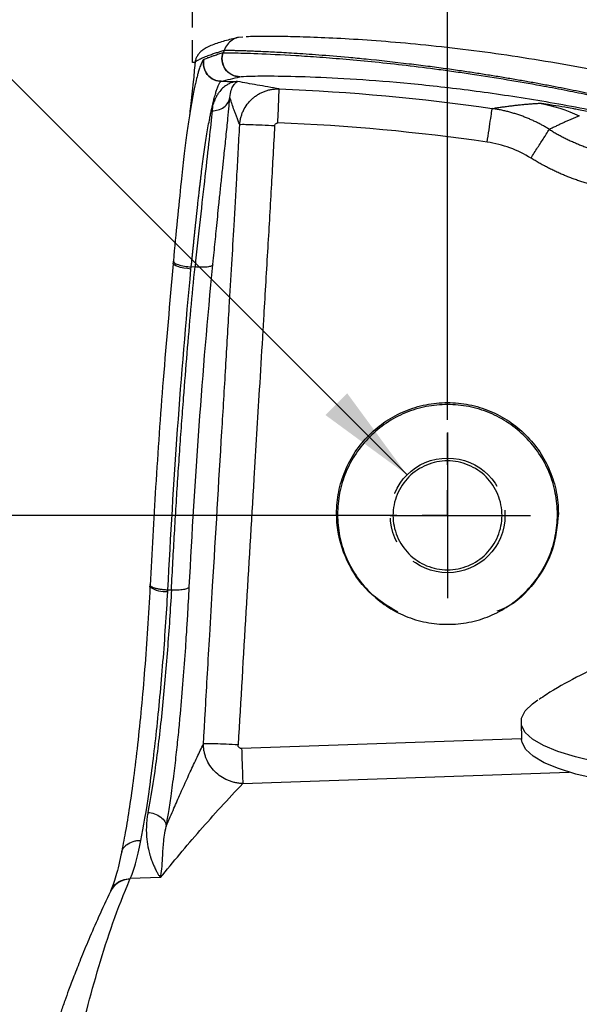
# Paper-space layout 'Web Drawing(2)' of a CAD drawing. Header units: millimetres. Extents: x 71 to 1085, y 76 to 849.
# Tile 26 of 63: x 140 to 196, y 466 to 564. Entities that reach past the tile are written whole.
import ezdxf

# ---------------------------------------------------------------- set-up
doc = ezdxf.new("R2010")
doc.units = ezdxf.units.MM
doc.linetypes.add('CENTERX2', pattern=[20.32, 12.7, -2.54, 2.54, -2.54])
doc.layers.add('CENTER', color=40, linetype='CENTERX2')
doc.layers.add('DIMENSIONS', color=140, linetype='Continuous', lineweight=25)
doc.styles.add('SLDTEXTSTYLE0', font='TXT', dxfattribs={"width": 0.75})
doc.dimstyles.new('SLDDIMSTYLE0', dxfattribs={"dimtxt": 10, "dimasz": 10, "dimexe": 0, "dimexo": 0.0625, "dimgap": 2.5, "dimtad": 0, "dimtih": 1, "dimtoh": 1, "dimdec": 1, "dimrnd": 1e-09, "dimzin": 4, "dimdsep": 46, "dimtxsty": 'SLDTEXTSTYLE0', "dimsah": 1, "dimcen": 0.09, "dimadec": 0, "dimazin": 1, "dimtfac": 1, "dimtdec": 1, "dimtofl": 0, "dimtmove": 0, "dimatfit": 3, "dimfxl": 0, "dimfrac": 2, "dimtolj": 1, "dimtzin": 12, "dimarcsym": 0})
doc.dimstyles.new('SLDDIMSTYLE1', dxfattribs={"dimtxt": 10, "dimasz": 10, "dimexe": 0, "dimexo": 0.0625, "dimgap": 2.5, "dimtad": 0, "dimtih": 1, "dimtoh": 1, "dimdec": 1, "dimrnd": 1e-09, "dimzin": 12, "dimdsep": 46, "dimtxsty": 'SLDTEXTSTYLE0', "dimsah": 1, "dimcen": 0, "dimadec": 0, "dimazin": 3, "dimtfac": 1, "dimtdec": 1, "dimtofl": 0, "dimtmove": 0, "dimatfit": 3, "dimfxl": 0, "dimfrac": 2, "dimtolj": 1, "dimtzin": 12, "dimarcsym": 0})
doc.dimstyles.new('SLDDIMSTYLE2', dxfattribs={"dimtxt": 10, "dimasz": 10, "dimexe": 0, "dimexo": 0.0625, "dimgap": 2.5, "dimtad": 0, "dimtih": 1, "dimtoh": 1, "dimdec": 1, "dimrnd": 1e-09, "dimzin": 12, "dimdsep": 46, "dimtxsty": 'SLDTEXTSTYLE0', "dimsah": 1, "dimcen": 0.09, "dimadec": 0, "dimazin": 3, "dimtfac": 1, "dimtdec": 1, "dimtofl": 0, "dimtmove": 0, "dimatfit": 3, "dimfxl": 0, "dimfrac": 2, "dimtolj": 1, "dimtzin": 12, "dimarcsym": 0})

# ---------------------------------------------------------------- blocks, each defined once
blk = doc.blocks.new('_D_16')
at = {"layer": 'DIMENSIONS'}
for p, q in [((182.515, 524.094), (182.515, 580.423)), ((592.475, 515.809), (592.475, 580.423)), ((370.87, 578.72), (367.823, 578.72)), ((367.823, 578.72), (367.823, 562.845)), ((404.12, 578.72), (407.167, 578.72)), ((407.167, 578.72), (407.167, 562.845)), ((182.515, 577.248), (362.977, 577.248)), ((592.475, 577.248), (412.013, 577.248)), ((367.823, 562.845), (370.87, 562.845)), ((407.167, 562.845), (404.12, 562.845))]:
    blk.add_line(p, q, dxfattribs=at)
for points in [[(182.515, 577.248), (192.515, 575.71), (192.515, 578.786)], [(592.475, 577.248), (582.475, 578.786), (582.475, 575.71)]]:
    blk.add_solid(points, dxfattribs=at)
at = {"layer": 'DIMENSIONS', "char_height": 10, "attachment_point": 1, "style": 'SLDTEXTSTYLE0'}
for s, insert in [('410.0', (370.87, 593.642)), ('16.14', (370.87, 575.736))]:
    blk.add_mtext(s, dxfattribs=dict(at, insert=insert))
blk = doc.blocks.new('_D_17')
at = {"layer": 'DIMENSIONS'}
for p, q in [((156.971, 563.392), (156.971, 616.423)), ((616.971, 565.118), (616.971, 616.423)), ((370.346, 614.72), (367.299, 614.72)), ((367.299, 614.72), (367.299, 598.845)), ((403.596, 614.72), (406.642, 614.72)), ((406.642, 614.72), (406.642, 598.845)), ((156.971, 613.248), (362.452, 613.248)), ((616.971, 613.248), (411.489, 613.248)), ((367.299, 598.845), (370.346, 598.845)), ((406.642, 598.845), (403.596, 598.845))]:
    blk.add_line(p, q, dxfattribs=at)
for points in [[(156.971, 613.248), (166.971, 611.71), (166.971, 614.787)], [(616.971, 613.248), (606.971, 614.787), (606.971, 611.71)]]:
    blk.add_solid(points, dxfattribs=at)
at = {"layer": 'DIMENSIONS', "char_height": 10, "attachment_point": 1, "style": 'SLDTEXTSTYLE0'}
for s, insert in [('460.0', (370.346, 629.642)), ('18.11', (370.346, 611.736))]:
    blk.add_mtext(s, dxfattribs=dict(at, insert=insert))
blk = doc.blocks.new('_D_18')
at = {"layer": 'DIMENSIONS'}
for p, q in [((78.174, 579.129), (75.127, 579.129)), ((75.127, 579.129), (75.127, 563.254)), ((104.035, 579.129), (107.082, 579.129)), ((107.082, 579.129), (107.082, 563.254)), ((117.925, 579.129), (111.575, 579.129)), ((178.453, 518.601), (117.925, 579.129)), ((75.127, 563.254), (78.174, 563.254)), ((107.082, 563.254), (104.035, 563.254))]:
    blk.add_line(p, q, dxfattribs=at)
blk.add_solid([(178.453, 518.601), (172.47, 526.76), (170.294, 524.584)], dxfattribs=at)
at = {"layer": 'DIMENSIONS', "char_height": 10, "attachment_point": 1, "style": 'SLDTEXTSTYLE0'}
for s, insert in [('%%c', (70.633, 594.051)), ('11.5', (85.714, 594.051)), ('0.45', (78.174, 576.145))]:
    blk.add_mtext(s, dxfattribs=dict(at, insert=insert))
blk = doc.blocks.new('_D_19')
at = {"layer": 'DIMENSIONS'}
for p, q in [((175.501, 514.539), (87.929, 514.539)), ((91.104, 514.539), (91.104, 462.915)), ((78.174, 447.953), (75.127, 447.953)), ((75.127, 447.953), (75.127, 432.078)), ((104.035, 447.953), (107.082, 447.953)), ((107.082, 447.953), (107.082, 432.078)), ((75.127, 432.078), (78.174, 432.078)), ((107.082, 432.078), (104.035, 432.078)), ((91.104, 378.423), (91.104, 430.047)), ((136.894, 378.423), (87.929, 378.423))]:
    blk.add_line(p, q, dxfattribs=at)
for points in [[(91.104, 514.539), (89.566, 504.539), (92.643, 504.539)], [(91.104, 378.423), (92.643, 388.423), (89.566, 388.423)]]:
    blk.add_solid(points, dxfattribs=at)
at = {"layer": 'DIMENSIONS', "char_height": 10, "attachment_point": 1, "style": 'SLDTEXTSTYLE0'}
for s, insert in [('136.1', (74.479, 462.875)), ('5.36', (78.174, 444.969))]:
    blk.add_mtext(s, dxfattribs=dict(at, insert=insert))
blk = doc.blocks.new('SW_CENTERMARKSYMBOL_14')
at = {"layer": 'CENTER', "color": 0}
for p, q in [((0, 5.08), (0, 8.284)), ((0, 0), (0, 2.54)), ((-5.08, 0), (-8.284, 0)), ((0, 0), (-2.54, 0)), ((0, 0), (0, -2.54)), ((0, 0), (2.54, 0)), ((5.08, 0), (8.284, 0)), ((0, -5.08), (0, -8.284))]:
    blk.add_line(p, q, dxfattribs=at)

psp = doc.layouts.new('Web Drawing(2)')

# ---------------------------------------------------------------- linework, layer by layer
for p, q in [((162.007, 562.44), (161.579, 562.403)), ((160.058, 560.856), (160.027, 560.847)), ((161.693, 558.454), (161.722, 558.461)), ((155.055, 539.989), (155.036, 539.785)), ((156.827, 539.209), (156.847, 539.412)), ((157.229, 539.414), (156.847, 539.412)), ((171.504, 514.634), (171.405, 514.734)), ((193.605, 514.734), (193.505, 514.634)), ((152.731, 507.53), (152.722, 507.36)), ((154.515, 507.089), (154.87, 507.1)), ((177.513, 504.82), (177.554, 504.799)), ((187.456, 504.799), (187.497, 504.82)), ((189.867, 493.816), (189.926, 492.104)), ((189.924, 492.167), (161.893, 491.194)), ((162.012, 487.694), (194.688, 488.828)), ((153.763, 478.267), (150.744, 478.167)), ((150.72, 478.111), (150.744, 478.167)), ((148.786, 476.932), (148.758, 476.873))]:
    psp.add_line(p, q)
at = {"flags": 128}
for points in [[(156.827, 539.209), (156.462, 539.25), (156.113, 539.307), (155.793, 539.377), (155.517, 539.456), (155.295, 539.543), (155.138, 539.632), (155.052, 539.72), (155.039, 539.804)], [(152.723, 507.359), (152.716, 507.372), (152.721, 507.454)], [(217.35, 488.586), (214.159, 488.523), (211.012, 488.543), (207.95, 488.648), (205.015, 488.836), (202.247, 489.104), (199.683, 489.449), (197.359, 489.866), (195.304, 490.349), (193.548, 490.892), (192.114, 491.488), (191.02, 492.128), (190.283, 492.804), (189.912, 493.507), (189.912, 494.226), (190.283, 494.954), (191.02, 495.679), (191.557, 496.059)], [(217.41, 486.874), (214.219, 486.81), (211.071, 486.831), (208.01, 486.936), (205.075, 487.124), (202.307, 487.392), (199.743, 487.737), (197.419, 488.154), (195.364, 488.637), (193.608, 489.18), (192.173, 489.776), (191.08, 490.416), (190.343, 491.092), (189.972, 491.795), (189.926, 492.104)]]:
    psp.add_lwpolyline(points, dxfattribs=at)
for centre, radius, start, end in [((154.219, 509.647), 2.734, 236.82844, 276.02978), ((150.721, 475.935), 2.176, 90.03839, 154.54384)]:
    psp.add_arc(centre, radius, start, end)
for points, knots in [([(161.494, 562.381), (161.285, 562.329), (160.873, 562.228), (160.224, 562.056), (159.582, 561.868), (158.978, 561.658), (158.468, 561.431), (158.064, 561.189), (157.76, 560.94), (157.525, 560.67), (157.361, 560.373), (157.261, 560.11), (157.238, 559.895), (157.23, 559.822)], [0, 0, 0, 0, 0.155649, 0.30565, 0.441863, 0.564309, 0.673012, 0.753107, 0.823667, 0.884691, 0.936177, 0.978128, 1, 1, 1, 1]), ([(161.58, 562.395), (161.558, 562.392), (161.329, 562.367), (160.923, 562.143), (160.428, 561.72), (160.245, 561.319), (160.153, 561.12)], [0, 0, 0, 0, 0.033237, 0.345722, 0.67355, 1, 1, 1, 1]), ([(162.352, 562.479), (162.419, 562.487), (162.635, 562.51), (163.642, 562.532), (165.342, 562.534), (167.669, 562.492), (170.549, 562.388), (173.932, 562.2), (177.731, 561.91), (181.853, 561.503), (186.18, 560.976), (190.607, 560.329), (195.048, 559.578), (197.992, 558.99), (199.448, 558.698)], [0, 0, 0, 0, 0.038252, 0.122015, 0.207438, 0.295474, 0.384961, 0.475428, 0.566165, 0.656344, 0.745405, 0.831982, 0.916883, 1, 1, 1, 1]), ([(157.227, 559.835), (157.234, 559.857), (157.249, 559.902), (157.31, 559.974), (157.399, 560.049), (157.523, 560.132), (157.683, 560.221), (157.866, 560.308), (158.144, 560.43), (158.516, 560.575), (158.974, 560.739), (159.382, 560.877), (159.768, 561.001), (160.022, 561.079), (160.153, 561.12)], [0, 0, 0, 0, 0.049321, 0.103774, 0.16167, 0.212539, 0.282106, 0.350313, 0.397815, 0.54131, 0.668578, 0.777541, 0.885392, 1, 1, 1, 1]), ([(160.153, 561.12), (160.164, 561.12), (160.185, 561.121), (160.23, 561.122), (160.286, 561.122), (160.353, 561.122), (160.432, 561.122), (160.522, 561.121), (160.624, 561.12), (160.738, 561.118), (160.864, 561.116), (161.002, 561.113), (161.153, 561.109), (161.316, 561.105), (161.491, 561.101), (161.679, 561.095), (161.88, 561.089), (162.093, 561.082), (162.319, 561.075), (162.558, 561.066), (162.81, 561.057), (163.075, 561.046), (163.353, 561.035), (164.007, 561.007), (165.193, 560.95), (167.167, 560.837), (169.629, 560.668), (172.093, 560.464), (175.089, 560.179), (177.757, 559.888), (180.477, 559.547), (182.228, 559.312), (183.825, 559.085), (185.299, 558.865), (186.693, 558.647), (188.058, 558.424), (189.4, 558.197), (190.716, 557.965), (192.005, 557.73), (193.263, 557.493), (194.489, 557.254), (195.68, 557.015), (196.835, 556.777), (197.953, 556.54), (198.684, 556.381), (199.044, 556.302)], [0, 0, 0, 0, 0.010406, 0.020879, 0.031421, 0.04203, 0.052705, 0.063447, 0.074255, 0.085128, 0.096065, 0.107066, 0.11813, 0.129257, 0.140448, 0.151703, 0.163021, 0.174404, 0.185851, 0.197362, 0.208937, 0.220577, 0.232281, 0.244049, 0.299971, 0.361472, 0.428534, 0.501156, 0.540563, 0.630672, 0.667828, 0.701399, 0.731384, 0.757783, 0.782991, 0.80756, 0.831491, 0.854784, 0.87744, 0.899463, 0.920853, 0.941605, 0.961716, 0.981182, 1, 1, 1, 1]), ([(158.114, 560.194), (158.093, 560.18), (158.048, 560.149), (157.957, 560.009), (157.835, 559.753), (157.699, 559.384), (157.572, 558.973), (157.447, 558.535), (157.362, 558.162), (157.308, 557.926)], [0, 0, 0, 0, 0.113823, 0.251705, 0.413679, 0.598891, 0.739271, 0.834724, 1, 1, 1, 1]), ([(159.854, 558.006), (159.621, 558.008), (159.364, 558.058), (158.873, 558.284), (158.64, 558.463), (158.285, 558.911), (158.164, 559.177), (158.054, 559.707), (158.064, 559.967), (158.114, 560.194)], [0, 0, 0, 0, 0.25, 0.25, 0.5, 0.5, 0.75, 0.75, 1, 1, 1, 1]), ([(158.119, 560.197), (158.067, 559.963), (158.059, 559.696), (158.175, 559.159), (158.301, 558.892), (158.662, 558.448), (158.895, 558.275), (159.381, 558.056), (159.632, 558.01), (159.858, 558.008)], [0, 0, 0, 0, 0.25, 0.25, 0.5, 0.5, 0.75, 0.75, 1, 1, 1, 1]), ([(160.027, 560.847), (159.878, 560.801), (159.589, 560.712), (159.194, 560.584), (158.83, 560.46), (158.48, 560.337), (158.243, 560.245), (158.119, 560.197)], [0, 0, 0, 0, 0.238717, 0.463459, 0.621919, 0.800756, 1, 1, 1, 1]), ([(161.693, 558.454), (161.45, 558.459), (161.18, 558.515), (160.666, 558.771), (160.425, 558.974), (160.075, 559.477), (159.969, 559.773), (159.906, 560.345), (159.947, 560.617), (160.027, 560.847)], [0, 0, 0, 0, 0.25, 0.25, 0.5, 0.5, 0.75, 0.75, 1, 1, 1, 1]), ([(161.722, 558.461), (161.479, 558.466), (161.21, 558.522), (160.695, 558.779), (160.454, 558.982), (160.104, 559.485), (159.998, 559.782), (159.936, 560.354), (159.977, 560.627), (160.058, 560.856)], [0, 0, 0, 0, 0.25, 0.25, 0.5, 0.5, 0.75, 0.75, 1, 1, 1, 1]), ([(160.058, 560.856), (160.06, 560.856), (160.067, 560.856), (160.084, 560.858), (160.118, 560.859), (160.201, 560.861), (160.448, 560.863), (161.259, 560.855), (163.324, 560.8), (166.506, 560.651), (169.668, 560.441), (172.332, 560.23), (175.238, 559.958), (178.341, 559.621), (181.078, 559.28), (183.311, 558.975), (185.592, 558.643), (188.415, 558.197), (191.12, 557.725), (193.016, 557.373), (194.179, 557.149), (195.323, 556.924), (196.446, 556.695), (197.548, 556.466), (198.274, 556.31), (198.633, 556.233)], [0, 0, 0, 0, 0.0024383, 0.0084674, 0.0148289, 0.0297079, 0.059619, 0.120089, 0.243771, 0.3710738, 0.4357721, 0.5007701, 0.5657532, 0.6304025, 0.6944294, 0.727102, 0.757623, 0.8219631, 0.8808846, 0.9016792, 0.9220976, 0.9421388, 0.9618025, 0.9810892, 1, 1, 1, 1]), ([(157.225, 559.836), (157.168, 559.209), (157.037, 557.772), (156.854, 555.998), (156.708, 554.889), (156.67, 554.595)], [0, 0, 0, 0, 0.362326, 0.830958, 1, 1, 1, 1]), ([(157.228, 559.822), (157.227, 559.826), (157.225, 559.83), (157.227, 559.835), (157.227, 559.835)], [0, 0, 0, 0, 0.839009, 1, 1, 1, 1]), ([(159.858, 558.008), (160.152, 558.084), (160.47, 558.159), (161.089, 558.307), (161.391, 558.381), (161.693, 558.454)], [0, 0, 0, 0, 0.5, 0.5, 1, 1, 1, 1]), ([(161.722, 558.461), (161.834, 558.488), (162.189, 558.511), (163.352, 558.541), (164.159, 558.547), (166.174, 558.529), (167.382, 558.504), (170.139, 558.404), (171.69, 558.329), (175.073, 558.11), (176.906, 557.966), (180.792, 557.593), (182.845, 557.363), (187.1, 556.809), (189.302, 556.484), (193.771, 555.738), (196.039, 555.317), (198.288, 554.856)], [0, 0, 0, 0, 0.125, 0.125, 0.25, 0.25, 0.375, 0.375, 0.5, 0.5, 0.625, 0.625, 0.75, 0.75, 0.875, 0.875, 1, 1, 1, 1]), ([(157.308, 557.926), (157.266, 557.757), (157.134, 557.219), (156.907, 556.021), (156.641, 554.418), (156.381, 552.583), (156.116, 550.45), (155.804, 547.643), (155.455, 544.156), (155.191, 541.39), (155.059, 540.007)], [0, 0, 0, 0, 0.054469, 0.173615, 0.287481, 0.395029, 0.513917, 0.644098, 0.822135, 1, 1, 1, 1]), ([(158.982, 555.578), (158.989, 555.61), (159.009, 555.705), (159.035, 555.839), (159.068, 555.987), (159.108, 556.142), (159.164, 556.353), (159.251, 556.664), (159.36, 557.023), (159.467, 557.326), (159.554, 557.546), (159.625, 557.702), (159.691, 557.827), (159.752, 557.92), (159.807, 557.983), (159.838, 557.998), (159.854, 558.006)], [0, 0, 0, 0, 0.020678, 0.062005, 0.0907, 0.12446, 0.17333, 0.250172, 0.375857, 0.501574, 0.584603, 0.667648, 0.750709, 0.833788, 0.916888, 1, 1, 1, 1]), ([(161.496, 557.986), (161.452, 557.984), (161.36, 557.979), (161.215, 557.958), (161.06, 557.924), (160.896, 557.874), (160.673, 557.785), (160.365, 557.619), (159.984, 557.324), (159.658, 556.959), (159.462, 556.659), (159.362, 556.482), (159.302, 556.37), (159.246, 556.25), (159.192, 556.114), (159.149, 555.985), (159.1, 555.873), (159.065, 555.797), (159.032, 555.726), (159.002, 555.654), (158.989, 555.604), (158.982, 555.579)], [0, 0, 0, 0, 0.046165, 0.095606, 0.148317, 0.204297, 0.263561, 0.376077, 0.522479, 0.672483, 0.75919, 0.785646, 0.817336, 0.846997, 0.876377, 0.91659, 0.93706, 0.952888, 0.968269, 0.984046, 1, 1, 1, 1]), ([(160.721, 556.379), (160.734, 556.661), (160.785, 556.902), (160.917, 557.304), (160.997, 557.466), (161.16, 557.72), (161.242, 557.812), (161.387, 557.94), (161.45, 557.974), (161.496, 557.986)], [0, 0, 0, 0, 0.25, 0.25, 0.5, 0.5, 0.75, 0.75, 1, 1, 1, 1]), ([(165.658, 557.243), (165.283, 557.31), (164.897, 557.376), (164.153, 557.505), (163.794, 557.568), (162.763, 557.752), (162.129, 557.871), (161.496, 557.986)], [0, 0, 0, 0, 0.25, 0.25, 0.5, 0.5, 1, 1, 1, 1]), ([(161.706, 553.648), (161.709, 553.698), (161.717, 553.806), (161.738, 553.979), (161.771, 554.171), (161.83, 554.428), (161.924, 554.732), (162.116, 555.188), (162.435, 555.717), (162.849, 556.173), (163.221, 556.482), (163.518, 556.685), (163.837, 556.861), (164.175, 557.007), (164.529, 557.121), (164.897, 557.201), (165.275, 557.246), (165.53, 557.244), (165.658, 557.243)], [0, 0, 0, 0, 0.025687, 0.055055, 0.088109, 0.124852, 0.188395, 0.249748, 0.375301, 0.49959, 0.559566, 0.620279, 0.681727, 0.743916, 0.806847, 0.870503, 0.934879, 1, 1, 1, 1]), ([(165.525, 553.838), (165.541, 554.241), (165.557, 554.674), (165.589, 555.507), (165.605, 555.905), (165.631, 556.565), (165.641, 556.825), (165.654, 557.161), (165.658, 557.238), (165.658, 557.243)], [0, 0, 0, 0, 0.25, 0.25, 0.5, 0.5, 0.75, 0.75, 1, 1, 1, 1]), ([(158.935, 555.06), (159.132, 555.055), (159.341, 555.079), (159.75, 555.198), (159.948, 555.294), (160.287, 555.545), (160.428, 555.699), (160.631, 556.031), (160.693, 556.208), (160.721, 556.379)], [0, 0, 0, 0, 0.25, 0.25, 0.5, 0.5, 0.75, 0.75, 1, 1, 1, 1]), ([(160.138, 550.573), (160.207, 551.215), (160.352, 552.567), (160.515, 554.191), (160.638, 555.476), (160.696, 556.11), (160.721, 556.379)], [0, 0, 0, 0, 0.276132, 0.5818248, 0.8231316, 1, 1, 1, 1]), ([(161.705, 553.648), (161.681, 553.709), (161.629, 553.841), (161.525, 554.103), (161.401, 554.425), (161.27, 554.778), (161.11, 555.218), (160.967, 555.633), (160.828, 556.048), (160.758, 556.263), (160.721, 556.379)], [0, 0, 0, 0, 0.06409, 0.137875, 0.26443, 0.384203, 0.495166, 0.727805, 0.854227, 1, 1, 1, 1]), ([(156.847, 539.412), (156.863, 539.566), (156.895, 539.871), (156.941, 540.322), (156.987, 540.761), (157.031, 541.189), (157.074, 541.605), (157.116, 542.01), (157.157, 542.404), (157.197, 542.786), (157.236, 543.157), (157.274, 543.516), (157.311, 543.865), (157.347, 544.202), (157.382, 544.529), (157.416, 544.844), (157.449, 545.149), (157.481, 545.443), (157.513, 545.727), (157.543, 546.001), (157.572, 546.264), (157.601, 546.517), (157.629, 546.761), (157.655, 546.994), (157.681, 547.218), (157.706, 547.432), (157.73, 547.638), (157.753, 547.833), (157.776, 548.02), (157.797, 548.198), (157.817, 548.367), (157.837, 548.528), (157.856, 548.68), (157.874, 548.824), (157.972, 549.615), (158.154, 550.99), (158.379, 552.479), (158.561, 553.554), (158.682, 554.21), (158.774, 554.672), (158.831, 554.951), (158.869, 555.133), (158.911, 555.304), (158.95, 555.45), (158.974, 555.546), (158.982, 555.578)], [0, 0, 0, 0, 0.022274, 0.044106, 0.065494, 0.086437, 0.106934, 0.126988, 0.146597, 0.165761, 0.184482, 0.202759, 0.220591, 0.23798, 0.254925, 0.271427, 0.287484, 0.303098, 0.318269, 0.332996, 0.34728, 0.36112, 0.374517, 0.387472, 0.399983, 0.412051, 0.423676, 0.434858, 0.445597, 0.455894, 0.465747, 0.475158, 0.484127, 0.492652, 0.500735, 0.625803, 0.750841, 0.813386, 0.875932, 0.916021, 0.938281, 0.955015, 0.969245, 0.989733, 1, 1, 1, 1]), ([(158.982, 555.579), (158.981, 555.569), (158.977, 555.549), (158.977, 555.508), (158.984, 555.456), (158.987, 555.393), (158.976, 555.328), (158.96, 555.262), (158.945, 555.173), (158.939, 555.105), (158.935, 555.06)], [0, 0, 0, 0, 0.057056, 0.123266, 0.247183, 0.36255, 0.49594, 0.621288, 0.747061, 1, 1, 1, 1]), ([(186.478, 551.91), (186.537, 552.31), (186.6, 552.739), (186.722, 553.564), (186.781, 553.958), (186.879, 554.612), (186.918, 554.868), (186.97, 555.2), (186.983, 555.277), (186.985, 555.282)], [0, 0, 0, 0, 0.25, 0.25, 0.5, 0.5, 0.75, 0.75, 1, 1, 1, 1]), ([(186.985, 555.282), (187.134, 555.305), (187.426, 555.352), (187.87, 555.419), (188.31, 555.481), (188.746, 555.538), (189.179, 555.591), (189.608, 555.64), (190.034, 555.683), (190.457, 555.723), (190.877, 555.757), (191.293, 555.788), (191.577, 555.804), (191.717, 555.813)], [0, 0, 0, 0, 0.10724, 0.211214, 0.311922, 0.409363, 0.503538, 0.594446, 0.682089, 0.766465, 0.847576, 0.925421, 1, 1, 1, 1]), ([(192.713, 553.189), (192.603, 553.256), (192.383, 553.39), (192.044, 553.582), (191.697, 553.767), (191.342, 553.945), (190.978, 554.115), (190.608, 554.276), (190.23, 554.429), (189.845, 554.572), (189.453, 554.705), (189.055, 554.829), (188.651, 554.942), (188.241, 555.044), (187.827, 555.135), (187.408, 555.216), (187.126, 555.26), (186.985, 555.282)], [0, 0, 0, 0, 0.062791, 0.126227, 0.190292, 0.254966, 0.32023, 0.386061, 0.452438, 0.519336, 0.586731, 0.654597, 0.722906, 0.791631, 0.860741, 0.930208, 1, 1, 1, 1]), ([(191.717, 555.813), (191.723, 555.813), (191.736, 555.813), (191.769, 555.811), (191.813, 555.808), (191.868, 555.802), (191.935, 555.794), (192.015, 555.785), (192.107, 555.773), (192.212, 555.758), (192.33, 555.742), (192.592, 555.704), (193.154, 555.618), (194.033, 555.474), (194.886, 555.325), (195.732, 555.173), (196.834, 554.968), (198.317, 554.676), (199.838, 554.36), (201.355, 554.028), (202.828, 553.691), (203.918, 553.43), (204.752, 553.224), (205.591, 553.012), (206.453, 552.786), (207.037, 552.626), (207.337, 552.54), (207.507, 552.49), (207.642, 552.449), (207.742, 552.417), (207.813, 552.392), (207.836, 552.382), (207.846, 552.378)], [0, 0, 0, 0, 0.011761, 0.023679, 0.035756, 0.047994, 0.060394, 0.072959, 0.085692, 0.098597, 0.111673, 0.124923, 0.177298, 0.249951, 0.288873, 0.312578, 0.375042, 0.439039, 0.50003, 0.561004, 0.624988, 0.687431, 0.711074, 0.750065, 0.822555, 0.875095, 0.897078, 0.918582, 0.939614, 0.960187, 0.980313, 1, 1, 1, 1]), ([(158.935, 555.06), (158.855, 554.247), (158.757, 553.279), (158.519, 551.076), (158.377, 549.84), (158.069, 547.154), (157.904, 545.703), (157.572, 542.653), (157.403, 541.052), (157.229, 539.414)], [0, 0, 0, 0, 0.25, 0.25, 0.5, 0.5, 0.75, 0.75, 1, 1, 1, 1]), ([(195.701, 554.538), (195.6, 554.498), (195.392, 554.416), (195.084, 554.287), (194.767, 554.151), (194.444, 554.008), (194.113, 553.858), (193.774, 553.7), (193.427, 553.536), (193.071, 553.365), (192.834, 553.248), (192.713, 553.189)], [0, 0, 0, 0, 0.092, 0.188777, 0.290332, 0.396665, 0.507775, 0.623664, 0.744331, 0.869777, 1, 1, 1, 1]), ([(158.08, 491.669), (158.112, 492.249), (158.177, 493.409), (158.309, 495.755), (158.484, 498.801), (158.723, 502.898), (159.2, 510.972), (159.741, 519.912), (160.299, 529.232), (160.629, 534.822), (160.906, 539.556), (161.159, 543.861), (161.375, 547.597), (161.533, 550.501), (161.629, 552.278), (161.68, 553.191), (161.705, 553.648)], [0, 0, 0, 0, 0.028065, 0.056127, 0.113543, 0.17545, 0.25444, 0.504382, 0.608257, 0.705616, 0.774943, 0.837409, 0.914006, 0.955805, 0.977901, 1, 1, 1, 1]), ([(165.198, 553.54), (165.145, 552.589), (165.037, 550.646), (164.815, 546.591), (164.503, 541.203), (164.196, 536.082), (163.915, 531.336), (163.591, 525.906), (162.759, 512.31), (162.065, 500.449), (161.544, 491.556)], [0, 0, 0, 0, 0.045986, 0.094025, 0.196231, 0.306771, 0.341878, 0.425949, 0.569598, 1, 1, 1, 1]), ([(165.198, 553.54), (164.793, 553.562), (164.358, 553.585), (163.515, 553.624), (163.11, 553.64), (162.433, 553.661), (162.164, 553.666), (161.808, 553.664), (161.72, 553.657), (161.706, 553.648)], [0, 0, 0, 0, 0.25, 0.25, 0.5, 0.5, 0.75, 0.75, 1, 1, 1, 1]), ([(165.198, 553.54), (165.199, 553.553), (165.202, 553.58), (165.212, 553.619), (165.237, 553.683), (165.295, 553.762), (165.385, 553.815), (165.464, 553.837), (165.505, 553.837), (165.525, 553.838)], [0, 0, 0, 0, 0.082611, 0.165229, 0.249209, 0.499538, 0.750282, 0.874387, 1, 1, 1, 1]), ([(190.871, 550.306), (191.082, 550.647), (191.31, 551.012), (191.751, 551.715), (191.964, 552.051), (192.32, 552.609), (192.463, 552.829), (192.654, 553.115), (192.703, 553.183), (192.713, 553.189)], [0, 0, 0, 0, 0.25, 0.25, 0.5, 0.5, 0.75, 0.75, 1, 1, 1, 1]), ([(192.713, 553.189), (192.842, 553.11), (193.1, 552.952), (193.493, 552.727), (193.891, 552.511), (194.292, 552.305), (194.698, 552.107), (195.107, 551.92), (195.52, 551.742), (195.936, 551.573), (196.355, 551.414), (196.776, 551.265), (197.201, 551.126), (197.628, 550.996), (198.056, 550.877), (198.487, 550.767), (198.92, 550.666), (199.353, 550.576), (199.789, 550.496), (200.225, 550.425), (200.661, 550.364), (201.099, 550.313), (201.537, 550.271), (201.974, 550.24), (202.412, 550.218), (202.849, 550.205), (203.286, 550.203), (203.722, 550.21), (204.157, 550.226), (204.591, 550.252), (205.024, 550.287), (205.455, 550.331), (205.741, 550.369), (205.884, 550.387)], [0, 0, 0, 0, 0.0330278, 0.0660042, 0.0989293, 0.1318032, 0.1646257, 0.1973968, 0.2301167, 0.2627853, 0.2954025, 0.3279684, 0.360483, 0.3929463, 0.4253583, 0.4577189, 0.4900282, 0.5222863, 0.554493, 0.5866484, 0.6187525, 0.6508053, 0.6828067, 0.7147569, 0.7466558, 0.7785033, 0.8102996, 0.8420446, 0.8737382, 0.9053806, 0.9369717, 0.9685115, 1, 1, 1, 1]), ([(190.871, 550.306), (190.204, 550.72), (189.494, 551.065), (188.02, 551.603), (187.254, 551.797), (186.478, 551.91)], [0, 0, 0, 0, 0.5, 0.5, 1, 1, 1, 1]), ([(159.017, 539.624), (159.017, 539.629), (159.021, 539.67), (159.035, 539.809), (159.084, 540.307), (159.201, 541.494), (159.389, 543.392), (159.59, 545.391), (159.773, 547.144), (159.924, 548.567), (160.05, 549.737), (160.116, 550.364), (160.138, 550.573)], [0, 0, 0, 0, 0.0012447, 0.0102319, 0.0344721, 0.1249701, 0.3074119, 0.5186514, 0.6543498, 0.7915434, 0.9302917, 1, 1, 1, 1]), ([(206.358, 547.012), (206.209, 546.993), (205.912, 546.954), (205.464, 546.906), (205.015, 546.867), (204.564, 546.836), (204.112, 546.814), (203.659, 546.8), (203.205, 546.795), (202.75, 546.799), (202.295, 546.812), (201.839, 546.834), (201.384, 546.865), (200.928, 546.905), (200.473, 546.954), (200.017, 547.011), (199.563, 547.078), (199.109, 547.154), (198.656, 547.239), (198.204, 547.333), (197.754, 547.436), (197.305, 547.548), (196.857, 547.669), (196.412, 547.799), (195.968, 547.938), (195.527, 548.087), (195.088, 548.244), (194.651, 548.41), (194.217, 548.585), (193.787, 548.769), (193.359, 548.962), (192.934, 549.164), (192.514, 549.375), (192.096, 549.595), (191.683, 549.823), (191.274, 550.059), (191.005, 550.224), (190.871, 550.306)], [0, 0, 0, 0, 0.02783, 0.05571, 0.083637, 0.111611, 0.13963, 0.167693, 0.195799, 0.223947, 0.252135, 0.280365, 0.308636, 0.336948, 0.365303, 0.393699, 0.422137, 0.450618, 0.479141, 0.507707, 0.536315, 0.564967, 0.593662, 0.6224, 0.651183, 0.680009, 0.70888, 0.737795, 0.766755, 0.795759, 0.824809, 0.853903, 0.883041, 0.912221, 0.941442, 0.970702, 1, 1, 1, 1]), ([(155.047, 539.728), (154.699, 535.857), (154.028, 528.413), (153.281, 517.677), (152.909, 510.813), (152.731, 507.53)], [0, 0, 0, 0, 0.36117, 0.694493, 1, 1, 1, 1]), ([(154.87, 507.1), (154.918, 508.042), (155.015, 509.918), (155.172, 512.717), (155.338, 515.491), (155.511, 518.237), (155.694, 520.957), (155.885, 523.651), (156.13, 526.923), (156.437, 530.752), (156.816, 535.115), (157.092, 537.991), (157.229, 539.414)], [0, 0, 0, 0, 0.087343, 0.173882, 0.25962, 0.344557, 0.428694, 0.512033, 0.594574, 0.732521, 0.867661, 1, 1, 1, 1]), ([(155.059, 540.007), (155.043, 539.958), (155.07, 539.9), (155.235, 539.778), (155.373, 539.713), (155.732, 539.596), (155.951, 539.543), (156.403, 539.461), (156.635, 539.431), (156.847, 539.412)], [0, 0, 0, 0, 0.25, 0.25, 0.5, 0.5, 0.75, 0.75, 1, 1, 1, 1]), ([(156.657, 507.375), (156.931, 512.759), (157.258, 518.14), (158.037, 528.892), (158.488, 534.262), (159.017, 539.624)], [0, 0, 0, 0, 0.5, 0.5, 1, 1, 1, 1]), ([(159.017, 539.624), (159.003, 539.579), (158.952, 539.535), (158.763, 539.46), (158.624, 539.429), (158.28, 539.388), (158.075, 539.379), (157.652, 539.383), (157.433, 539.395), (157.229, 539.414)], [0, 0, 0, 0, 0.25, 0.25, 0.5, 0.5, 0.75, 0.75, 1, 1, 1, 1]), ([(154.515, 507.089), (154.787, 512.45), (155.11, 517.808), (155.875, 528.516), (156.316, 533.866), (156.827, 539.209)], [0, 0, 0, 0, 0.5, 0.5, 1, 1, 1, 1]), ([(177.526, 504.838), (176.499, 505.472), (174.404, 506.764), (172.297, 509.903), (171.47, 512.713), (171.417, 514.345), (171.405, 514.734)], [0, 0, 0, 0, 0.293691, 0.598999, 0.904446, 1, 1, 1, 1]), ([(193.605, 514.734), (193.484, 513.48), (193.242, 510.973), (191.296, 507.719), (189.252, 505.609), (187.766, 505.053), (187.45, 504.935)], [0, 0, 0, 0, 0.30581, 0.611572, 0.917145, 1, 1, 1, 1]), ([(152.722, 507.36), (152.646, 505.98), (152.496, 503.259), (152.198, 499.161), (151.859, 495.255), (151.484, 491.608), (151.084, 488.284), (150.672, 485.336), (150.257, 482.759), (149.98, 481.356), (149.843, 480.667)], [0, 0, 0, 0, 0.1385452, 0.2731856, 0.4039517, 0.5308661, 0.6539378, 0.7731618, 0.8885231, 1, 1, 1, 1]), ([(151.811, 481.99), (152.084, 483.35), (152.359, 484.991), (152.891, 488.705), (153.147, 490.777), (153.619, 495.18), (153.835, 497.51), (154.212, 502.228), (154.373, 504.616), (154.506, 506.928)], [0, 0, 0, 0, 0.25, 0.25, 0.5, 0.5, 0.75, 0.75, 1, 1, 1, 1]), ([(154.87, 507.1), (154.757, 505.132), (154.623, 503.105), (154.311, 499.072), (154.134, 497.064), (153.741, 493.187), (153.527, 491.319), (153.05, 487.842), (152.787, 486.231), (152.512, 484.796)], [0, 0, 0, 0, 0.25, 0.25, 0.5, 0.5, 0.75, 0.75, 1, 1, 1, 1]), ([(152.73, 507.627), (152.721, 507.601), (152.705, 507.556), (152.75, 507.51), (152.769, 507.49)], [0, 0, 0, 0, 0.575741, 1, 1, 1, 1]), ([(152.769, 507.49), (152.775, 507.481), (152.802, 507.442), (152.932, 507.373), (153.159, 507.288), (153.458, 507.213), (153.8, 507.153), (154.157, 507.11), (154.399, 507.096), (154.515, 507.089)], [0, 0, 0, 0, 0.047912, 0.209421, 0.374956, 0.540491, 0.702, 0.856014, 1, 1, 1, 1]), ([(154.87, 507.1), (155.071, 507.091), (155.286, 507.088), (155.702, 507.103), (155.903, 507.12), (156.243, 507.173), (156.382, 507.208), (156.578, 507.288), (156.635, 507.332), (156.657, 507.375)], [0, 0, 0, 0, 0.25, 0.25, 0.5, 0.5, 0.75, 0.75, 1, 1, 1, 1]), ([(156.379, 502.621), (156.419, 503.232), (156.524, 504.832), (156.606, 506.403), (156.657, 507.375)], [0, 0, 0, 0, 0.381543, 1, 1, 1, 1]), ([(217.115, 504.046), (216.328, 504.027), (214.99, 503.994), (212.751, 503.762), (210.358, 503.428), (207.524, 502.861), (204.575, 502.09), (201.532, 501.085), (198.45, 499.843), (195.387, 498.339), (193.115, 497.087), (191.917, 496.272), (191.681, 496.112)], [0, 0, 0, 0, 0.0874872, 0.1486728, 0.2502293, 0.3560188, 0.469807, 0.5888951, 0.7122008, 0.8388625, 0.9682691, 1, 1, 1, 1]), ([(154.349, 483.405), (154.422, 483.826), (154.587, 484.785), (154.853, 486.541), (155.128, 488.595), (155.38, 490.752), (155.588, 492.756), (155.816, 495.153), (156.055, 497.988), (156.257, 500.664), (156.352, 502.19), (156.379, 502.621)], [0, 0, 0, 0, 0.082118, 0.187263, 0.315388, 0.428107, 0.530117, 0.621429, 0.783936, 0.938863, 1, 1, 1, 1]), ([(154.349, 483.405), (154.481, 483.719), (154.734, 484.322), (155.204, 485.415), (155.861, 486.913), (156.635, 488.618), (157.311, 490.06), (157.758, 491), (157.973, 491.446), (158.08, 491.669)], [0, 0, 0, 0, 0.115371, 0.221799, 0.39994, 0.661352, 0.83856, 0.919276, 1, 1, 1, 1]), ([(161.544, 491.556), (161.16, 491.578), (160.752, 491.599), (159.957, 491.635), (159.572, 491.651), (158.913, 491.672), (158.641, 491.678), (158.25, 491.68), (158.131, 491.676), (158.08, 491.669)], [0, 0, 0, 0, 0.25, 0.25, 0.5, 0.5, 0.75, 0.75, 1, 1, 1, 1]), ([(162.012, 487.694), (161.945, 487.696), (161.812, 487.699), (161.615, 487.718), (161.42, 487.745), (161.228, 487.781), (161.04, 487.827), (160.856, 487.882), (160.677, 487.944), (160.317, 488.088), (159.799, 488.372), (159.197, 488.876), (158.701, 489.482), (158.399, 490.053), (158.227, 490.539), (158.137, 490.911), (158.084, 491.292), (158.081, 491.544), (158.08, 491.669)], [0, 0, 0, 0, 0.0324939, 0.0646292, 0.0964108, 0.1278487, 0.1589549, 0.1897263, 0.2201535, 0.2502294, 0.3759468, 0.5004381, 0.6235967, 0.7499415, 0.8105958, 0.8748242, 0.9379779, 1, 1, 1, 1]), ([(161.893, 491.194), (161.877, 491.194), (161.846, 491.194), (161.799, 491.202), (161.725, 491.225), (161.631, 491.288), (161.568, 491.39), (161.544, 491.483), (161.544, 491.532), (161.544, 491.556)], [0, 0, 0, 0, 0.083039, 0.165422, 0.248687, 0.494542, 0.743387, 0.870145, 1, 1, 1, 1]), ([(161.893, 491.194), (161.905, 490.83), (161.919, 490.441), (161.945, 489.677), (161.958, 489.303), (161.98, 488.643), (161.99, 488.359), (162.004, 487.927), (162.009, 487.778), (162.012, 487.694)], [0, 0, 0, 0, 0.25, 0.25, 0.5, 0.5, 0.75, 0.75, 1, 1, 1, 1]), ([(153.763, 478.267), (154.41, 479.054), (155.055, 479.84), (156.37, 481.412), (157.039, 482.198), (158.41, 483.769), (159.111, 484.554), (160.544, 486.124), (161.275, 486.909), (162.012, 487.694)], [0, 0, 0, 0, 0.25, 0.25, 0.5, 0.5, 0.75, 0.75, 1, 1, 1, 1]), ([(152.512, 484.796), (152.497, 484.714), (152.467, 484.547), (152.43, 484.296), (152.4, 484.04), (152.378, 483.78), (152.362, 483.517), (152.355, 483.252), (152.354, 482.776), (152.401, 482.029), (152.537, 481.214), (152.692, 480.608), (152.826, 480.168), (152.958, 479.8), (153.122, 479.403), (153.293, 479.045), (153.467, 478.726), (153.624, 478.469), (153.718, 478.332), (153.763, 478.267)], [0, 0, 0, 0, 0.025411, 0.051681, 0.078808, 0.106794, 0.13564, 0.165347, 0.195915, 0.298755, 0.43437, 0.520405, 0.568566, 0.644438, 0.710154, 0.792464, 0.868188, 0.937353, 1, 1, 1, 1]), ([(152.512, 484.796), (152.723, 484.781), (152.952, 484.738), (153.397, 484.584), (153.613, 484.472), (153.972, 484.2), (154.114, 484.041), (154.3, 483.717), (154.344, 483.554), (154.349, 483.405)], [0, 0, 0, 0, 0.25, 0.25, 0.5, 0.5, 0.75, 0.75, 1, 1, 1, 1]), ([(153.763, 478.267), (153.839, 478.532), (153.885, 478.826), (153.948, 479.494), (153.965, 479.869), (154.004, 480.712), (154.026, 481.181), (154.127, 482.22), (154.204, 482.791), (154.349, 483.405)], [0, 0, 0, 0, 0.25, 0.25, 0.5, 0.5, 0.75, 0.75, 1, 1, 1, 1]), ([(149.9, 480.849), (149.909, 480.89), (149.946, 481.063), (150.116, 481.307), (150.456, 481.65), (150.905, 481.877), (151.412, 481.99), (151.679, 481.99), (151.811, 481.99)], [0, 0, 0, 0, 0.059435, 0.247543, 0.396825, 0.697966, 0.849427, 1, 1, 1, 1]), ([(150.744, 478.167), (150.912, 478.522), (151.087, 479.024), (151.446, 480.306), (151.629, 481.086), (151.811, 481.99)], [0, 0, 0, 0, 0.5, 0.5, 1, 1, 1, 1]), ([(149.887, 480.853), (149.694, 479.973), (149.309, 478.217), (148.956, 477.351), (148.78, 476.92)], [0, 0, 0, 0, 0.501208, 1, 1, 1, 1]), ([(145.297, 460.653), (146.005, 463.559), (146.736, 466.466), (148.469, 472.284), (149.47, 475.196), (150.72, 478.111)], [0, 0, 0, 0, 0.5, 0.5, 1, 1, 1, 1]), ([(148.796, 476.925), (148.928, 477.151), (149.203, 477.621), (149.924, 478.071), (150.478, 478.136), (150.744, 478.167)], [0, 0, 0, 0, 0.324925, 0.67565, 1, 1, 1, 1]), ([(148.757, 476.872), (148.36, 476.029), (147.61, 474.439), (146.625, 472.172), (145.806, 470.186), (145.139, 468.488), (144.618, 467.104), (144.171, 465.879), (143.738, 464.655), (143.258, 463.251), (142.738, 461.663), (142.186, 459.897), (141.828, 458.673), (141.641, 458.03)], [0, 0, 0, 0, 0.135477, 0.255551, 0.360224, 0.449495, 0.523365, 0.578443, 0.642701, 0.716985, 0.801297, 0.895636, 1, 1, 1, 1])]:
    psp.add_open_spline(points, degree=3, knots=knots)
for points in [[(160.153, 561.12), (160.121, 561.032), (160.089, 560.944), (160.058, 560.856)], [(158.119, 560.197), (158.117, 560.196), (158.115, 560.195), (158.114, 560.194)], [(159.854, 558.006), (159.855, 558.007), (159.857, 558.007), (159.858, 558.007)], [(159.858, 558.008), (160.404, 558.003), (160.95, 557.996), (161.496, 557.986)], [(165.658, 557.243), (172.794, 556.972), (179.918, 556.317), (186.985, 555.282)], [(191.717, 555.813), (193.091, 555.578), (194.445, 555.145), (195.701, 554.538)], [(186.478, 551.91), (179.535, 552.927), (172.536, 553.571), (165.525, 553.838)], [(155.059, 540.007), (155.052, 539.94), (155.046, 539.872), (155.039, 539.804)], [(171.405, 514.734), (171.405, 515.46), (171.548, 516.913), (172.184, 519.009), (173.216, 520.94), (174.605, 522.633), (176.298, 524.022), (178.23, 525.055), (180.325, 525.691), (182.505, 525.905), (184.684, 525.691), (186.78, 525.055), (188.711, 524.022), (190.404, 522.633), (191.794, 520.94), (192.826, 519.009), (193.462, 516.913), (193.605, 515.46), (193.605, 514.734)], [(193.505, 514.634), (193.505, 515.354), (193.369, 516.795), (192.745, 518.873), (191.717, 520.785), (190.331, 522.461), (188.657, 523.847), (186.746, 524.875), (184.669, 525.499), (182.505, 525.703), (180.341, 525.499), (178.263, 524.875), (176.353, 523.847), (174.678, 522.461), (173.292, 520.785), (172.265, 518.873), (171.64, 516.795), (171.504, 515.354), (171.504, 514.634)], [(187.964, 514.543), (187.964, 515.257), (187.669, 516.684), (186.469, 518.506), (184.644, 519.707), (182.505, 520.149), (180.366, 519.707), (178.541, 518.506), (177.341, 516.684), (177.046, 515.257), (177.046, 514.543)], [(171.504, 514.634), (171.504, 513.914), (171.64, 512.473), (172.264, 510.395), (173.292, 508.483), (174.678, 506.807), (176.353, 505.42), (178.263, 504.393), (180.341, 503.769), (182.505, 503.566), (184.669, 503.769), (186.747, 504.393), (188.657, 505.42), (190.331, 506.807), (191.718, 508.483), (192.746, 510.395), (193.37, 512.473), (193.505, 513.914), (193.505, 514.634)], [(177.046, 514.543), (177.046, 513.828), (177.341, 512.402), (178.541, 510.579), (180.366, 509.379), (182.505, 508.936), (184.644, 509.379), (186.469, 510.579), (187.669, 512.402), (187.964, 513.828), (187.964, 514.543)], [(154.506, 506.928), (154.509, 506.982), (154.512, 507.035), (154.515, 507.089)]]:
    psp.add_open_spline(points, degree=3)
at = {"layer": 'CENTER'}
for p, q in [((182.515, 522.824), (182.515, 506.255)), ((182.515, 520.284), (182.515, 508.795)), ((176.771, 514.539), (188.259, 514.539))]:
    psp.add_line(p, q, dxfattribs=at)
psp.add_circle((182.515, 514.539), 5.744, dxfattribs=at)
at = {"layer": 'DIMENSIONS'}
for p, q in [((156.971, 559.874), (156.971, 562.122)), ((157.222, 559.874), (156.971, 559.874))]:
    psp.add_line(p, q, dxfattribs=at)

# ---------------------------------------------------------------- block references
at = {"layer": 'CENTER'}
psp.add_blockref('SW_CENTERMARKSYMBOL_14', (182.515, 514.539), dxfattribs=at)

# ---------------------------------------------------------------- dimensions: what is measured, and where the dimension line sits
at = {"layer": 'DIMENSIONS'}
for base, p1, p2, picture, middle in [((616.971, 613.248), (156.971, 562.122), (616.971, 563.848), '_D_17', (386.971, 613.248)), ((182.515, 577.248), (592.475, 514.539), (182.515, 522.824), '_D_16', (387.495, 577.248))]:
    dim = psp.add_linear_dim(base=base, p1=p1, p2=p2, dimstyle='SLDDIMSTYLE0', dxfattribs=at)
    dim.commit()
    dim.dimension.update_dxf_attribs({"geometry": picture, "text_midpoint": middle, "dimtype": 160})
dim = psp.add_diameter_dim_2p(p1=(186.577, 510.478), p2=(178.453, 518.601), dimstyle='SLDDIMSTYLE1', dxfattribs=at)
dim.commit()
dim.dimension.update_dxf_attribs({"geometry": '_D_18', "text_midpoint": (91.104, 579.129), "dimtype": 163})
dim = psp.add_linear_dim(base=(91.104, 378.423), p1=(176.771, 514.539), p2=(138.164, 378.423), angle=90, dimstyle='SLDDIMSTYLE2', dxfattribs=at)
dim.commit()
dim.dimension.update_dxf_attribs({"geometry": '_D_19', "text_midpoint": (91.104, 446.481), "dimtype": 160})

doc.saveas('drawing.dxf')
